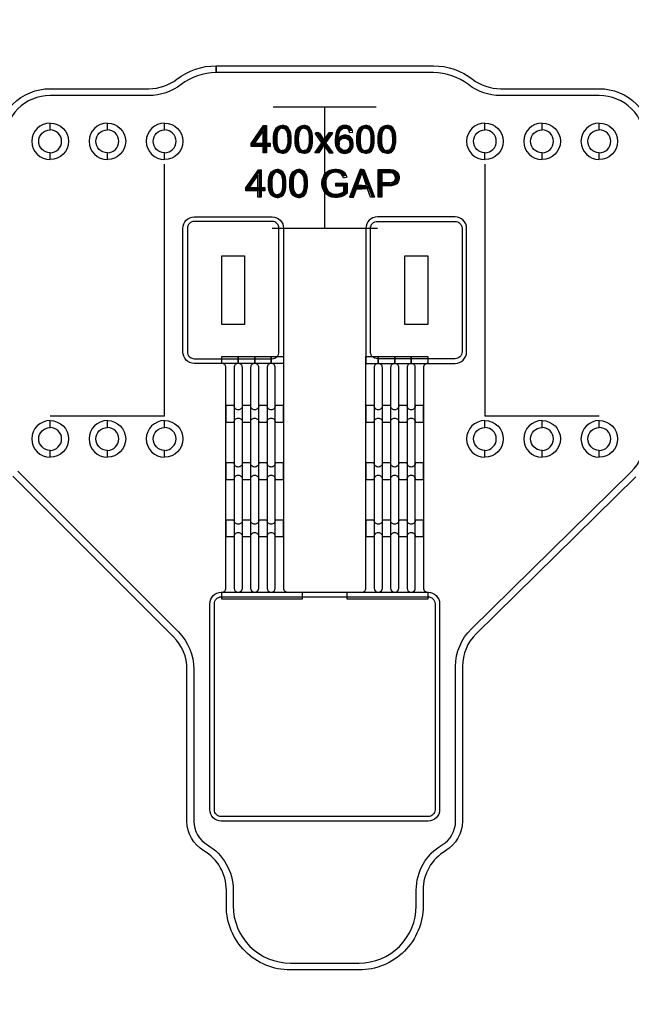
# Model space of a CAD drawing. Extents: x -63500 to 63500, y -63500 to 63500.
# Tile 26 of 256: x -23284 to -20611, y -32822 to -28521. Entities that reach past the tile are written whole.
import ezdxf

# ---------------------------------------------------------------- set-up
doc = ezdxf.new("R2010")
doc.units = 13
doc.header["$MEASUREMENT"] = 0
for name, color, linetype in [('1_Metal', 2, 'Continuous'), ('2_Electrodes', 5, 'Continuous'), ('3_Outline', 4, 'Continuous')]:
    doc.layers.add(name, color=color, linetype=linetype)
doc.styles.get("Standard").update_dxf_attribs({"font": 'arial.ttf'})

msp = doc.modelspace()

# ---------------------------------------------------------------- linework, layer by layer
for p, q in [((-22176, -28901.9), (-21726, -28901.9)), ((-21951, -29431.9), (-21951, -28901.9)), ((-22651, -30251.9), (-22651, -29151.9)), ((-21251, -29151.9), (-21251, -30251.9)), ((-22181, -29431.9), (-21721, -29431.9)), ((-22901, -30251.9), (-23151, -30251.9)), ((-22651, -30251.9), (-22901, -30251.9)), ((-21001, -30251.9), (-21251, -30251.9)), ((-20751, -30251.9), (-21001, -30251.9))]:
    msp.add_line(p, q)
for points in [[(-22401, -29851.9), (-22401, -29551.9), (-22301, -29551.9), (-22301, -29851.9)], [(-21601, -29851.9), (-21601, -29551.9), (-21501, -29551.9), (-21501, -29851.9)]]:
    msp.add_lwpolyline(points, close=True)
for radius in [50000, 47500, 45000]:
    msp.add_circle((0, 0), radius)
at = {"layer": '1_Metal'}
msp.add_line((-22131, -30021.9), (-22131, -30021.9), dxfattribs=at)
for points in [[(-50000, 0, 1), (50000, 0), (51000, 0, -1), (-51000, 0)], [(-22571, -29431.9, -0.414214), (-22521, -29381.9), (-22181, -29381.9, -0.414214), (-22131, -29431.9), (-22131, -30021.9), (-22521, -30021.9, -0.414214), (-22571, -29971.9)], [(-21331, -29431.9, 0.414214), (-21381, -29381.9), (-21721, -29381.9, 0.414214), (-21771, -29431.9), (-21771, -30021.9), (-21381, -30021.9, 0.414214), (-21331, -29971.9)], [(-22401, -31021.9), (-22401, -31021.9, 0.414214), (-22383, -31003.9), (-22383, -30039.9, 0.414214), (-22401, -30021.9), (-22401, -29991.9), (-22329, -29991.9), (-22329, -30021.9), (-22329, -30021.9, 0.414214), (-22347, -30039.9), (-22347, -31003.9, 1), (-22311, -31003.9), (-22311, -30039.9, 0.414214), (-22329, -30021.9), (-22329, -29991.9), (-22257, -29991.9), (-22257, -30021.9), (-22257, -30021.9, 0.414214), (-22275, -30039.9), (-22275, -31003.9, 1), (-22239, -31003.9), (-22239, -30039.9, 0.414214), (-22257, -30021.9), (-22257, -29991.9), (-22185, -29991.9), (-22185, -30021.9), (-22185, -30021.9, 0.414214), (-22203, -30039.9), (-22203, -31003.9, 1), (-22167, -31003.9), (-22167, -30039.9, 0.414214), (-22185, -30021.9), (-22185, -29991.9), (-22131, -29991.9), (-22131, -31003.9, 0.414214), (-22113, -31021.9), (-22049, -31021.9), (-22049, -31051.9), (-22401, -31051.9)], [(-21853, -31021.9), (-21789, -31021.9, 0.414214), (-21771, -31003.9), (-21771, -29991.9), (-21717, -29991.9), (-21717, -30021.9, 0.414214), (-21735, -30039.9), (-21735, -31003.9, 1), (-21699, -31003.9), (-21699, -30039.9, 0.414214), (-21717, -30021.9), (-21717, -30021.9), (-21717, -29991.9), (-21645, -29991.9), (-21645, -30021.9, 0.414214), (-21663, -30039.9), (-21663, -31003.9, 1), (-21627, -31003.9), (-21627, -30039.9, 0.414214), (-21645, -30021.9), (-21645, -30021.9), (-21645, -29991.9), (-21573, -29991.9), (-21573, -30021.9, 0.414214), (-21591, -30039.9), (-21591, -31003.9, 1), (-21555, -31003.9), (-21555, -30039.9, 0.414214), (-21573, -30021.9), (-21573, -30021.9), (-21573, -29991.9), (-21501, -29991.9), (-21501, -30021.9, 0.414214), (-21519, -30039.9), (-21519, -31003.9, 0.414214), (-21501, -31021.9), (-21501, -31051.9), (-21853, -31051.9)], [(-22347, -30206.7), (-22383, -30206.7), (-22383, -30278.7), (-22347, -30278.7, -0.414214), (-22329, -30260.7), (-22329, -30260.7, -0.414214), (-22311, -30278.7), (-22275, -30278.7, -0.414214), (-22257, -30260.7), (-22257, -30260.7, -0.414214), (-22239, -30278.7), (-22203, -30278.7, -0.414214), (-22185, -30260.7), (-22185, -30260.7, -0.414214), (-22167, -30278.7), (-22131, -30278.7), (-22131, -30206.7), (-22167, -30206.7, -0.414214), (-22185, -30224.7), (-22185, -30224.7, -0.414214), (-22203, -30206.7), (-22239, -30206.7, -0.414214), (-22257, -30224.7), (-22257, -30224.7, -0.414214), (-22275, -30206.7), (-22311, -30206.7, -0.414214), (-22329, -30224.7), (-22329, -30224.7, -0.414214)], [(-21735, -30206.7), (-21771, -30206.7), (-21771, -30278.7), (-21735, -30278.7, -0.414214), (-21717, -30260.7), (-21717, -30260.7, -0.414214), (-21699, -30278.7), (-21663, -30278.7, -0.414214), (-21645, -30260.7), (-21645, -30260.7, -0.414214), (-21627, -30278.7), (-21591, -30278.7, -0.414214), (-21573, -30260.7), (-21573, -30260.7, -0.414214), (-21555, -30278.7), (-21519, -30278.7), (-21519, -30206.7), (-21555, -30206.7, -0.414214), (-21573, -30224.7), (-21573, -30224.7, -0.414214), (-21591, -30206.7), (-21627, -30206.7, -0.414214), (-21645, -30224.7), (-21645, -30224.7, -0.414214), (-21663, -30206.7), (-21699, -30206.7, -0.414214), (-21717, -30224.7), (-21717, -30224.7, -0.414214)], [(-22347, -30456.7), (-22383, -30456.7), (-22383, -30528.7), (-22347, -30528.7, -0.414214), (-22329, -30510.7), (-22329, -30510.7, -0.414214), (-22311, -30528.7), (-22275, -30528.7, -0.414214), (-22257, -30510.7), (-22257, -30510.7, -0.414214), (-22239, -30528.7), (-22203, -30528.7, -0.414214), (-22185, -30510.7), (-22185, -30510.7, -0.414214), (-22167, -30528.7), (-22131, -30528.7), (-22131, -30456.7), (-22167, -30456.7, -0.414214), (-22185, -30474.7), (-22185, -30474.7, -0.414214), (-22203, -30456.7), (-22239, -30456.7, -0.414214), (-22257, -30474.7), (-22257, -30474.7, -0.414214), (-22275, -30456.7), (-22311, -30456.7, -0.414214), (-22329, -30474.7), (-22329, -30474.7, -0.414214)], [(-21735, -30456.7), (-21771, -30456.7), (-21771, -30528.7), (-21735, -30528.7, -0.414214), (-21717, -30510.7), (-21717, -30510.7, -0.414214), (-21699, -30528.7), (-21663, -30528.7, -0.414214), (-21645, -30510.7), (-21645, -30510.7, -0.414214), (-21627, -30528.7), (-21591, -30528.7, -0.414214), (-21573, -30510.7), (-21573, -30510.7, -0.414214), (-21555, -30528.7), (-21519, -30528.7), (-21519, -30456.7), (-21555, -30456.7, -0.414214), (-21573, -30474.7), (-21573, -30474.7, -0.414214), (-21591, -30456.7), (-21627, -30456.7, -0.414214), (-21645, -30474.7), (-21645, -30474.7, -0.414214), (-21663, -30456.7), (-21699, -30456.7, -0.414214), (-21717, -30474.7), (-21717, -30474.7, -0.414214)], [(-22347, -30706.7), (-22383, -30706.7), (-22383, -30778.7), (-22347, -30778.7, -0.414214), (-22329, -30760.7), (-22329, -30760.7, -0.414214), (-22311, -30778.7), (-22275, -30778.7, -0.414214), (-22257, -30760.7), (-22257, -30760.7, -0.414214), (-22239, -30778.7), (-22203, -30778.7, -0.414214), (-22185, -30760.7), (-22185, -30760.7, -0.414214), (-22167, -30778.7), (-22131, -30778.7), (-22131, -30706.7), (-22167, -30706.7, -0.414214), (-22185, -30724.7), (-22185, -30724.7, -0.414214), (-22203, -30706.7), (-22239, -30706.7, -0.414214), (-22257, -30724.7), (-22257, -30724.7, -0.414214), (-22275, -30706.7), (-22311, -30706.7, -0.414214), (-22329, -30724.7), (-22329, -30724.7, -0.414214)], [(-21735, -30706.7), (-21771, -30706.7), (-21771, -30778.7), (-21735, -30778.7, -0.414214), (-21717, -30760.7), (-21717, -30760.7, -0.414214), (-21699, -30778.7), (-21663, -30778.7, -0.414214), (-21645, -30760.7), (-21645, -30760.7, -0.414214), (-21627, -30778.7), (-21591, -30778.7, -0.414214), (-21573, -30760.7), (-21573, -30760.7, -0.414214), (-21555, -30778.7), (-21519, -30778.7), (-21519, -30706.7), (-21555, -30706.7, -0.414214), (-21573, -30724.7), (-21573, -30724.7, -0.414214), (-21591, -30706.7), (-21627, -30706.7, -0.414214), (-21645, -30724.7), (-21645, -30724.7, -0.414214), (-21663, -30706.7), (-21699, -30706.7, -0.414214), (-21717, -30724.7), (-21717, -30724.7, -0.414214)], [(-21499, -31021.9, -0.414214), (-21449, -31071.9), (-21449, -31971.9, -0.414214), (-21499, -32021.9), (-22403, -32021.9, -0.414214), (-22453, -31971.9), (-22453, -31071.9, -0.414214), (-22403, -31021.9), (-21499, -31021.9)]]:
    msp.add_lwpolyline(points, format="xyb", close=True, dxfattribs=at)
for points in [[(-22206.2, -29102.5), (-22220.7, -29102.5), (-22220.7, -29006.4), (-22258.3, -29060.2), (-22220.7, -29060.2), (-22220.7, -29074.2), (-22273.1, -29074.2), (-22273.1, -29060.8), (-22218.1, -28982.6), (-22206.2, -28982.6), (-22206.2, -29060.2), (-22190.1, -29060.2), (-22190.1, -29074.2), (-22206.2, -29074.2)], [(-22136.4, -29104.2), (-22142.6, -29104.2), (-22154.5, -29100.4), (-22162.3, -29093.4), (-22168.7, -29083.6), (-22172.9, -29070.6), (-22174.8, -29057.1), (-22174.8, -29032.4), (-22173.2, -29017.3), (-22169, -29004.4), (-22161.6, -28992.9), (-22152.7, -28986), (-22142.7, -28982.5), (-22136.4, -28982.4), (-22136.4, -28994.4), (-22142.5, -28995.3), (-22149.3, -28999.2), (-22155.3, -29007.7), (-22158.4, -29019.1), (-22159.7, -29029), (-22160.3, -29038.7), (-22160.3, -29048.3), (-22159.8, -29057.2), (-22158.9, -29066), (-22156.8, -29075.6), (-22153.3, -29083.1), (-22147.8, -29088.8), (-22141.9, -29091.7), (-22136.4, -29092.6)], [(-22136.4, -29104.2), (-22130.2, -29104.2), (-22118.3, -29100.4), (-22110.5, -29093.4), (-22104, -29083.6), (-22099.8, -29070.6), (-22097.9, -29057.1), (-22097.9, -29032.4), (-22099.6, -29017.3), (-22103.8, -29004.4), (-22111.1, -28992.9), (-22120, -28986), (-22130, -28982.5), (-22136.4, -28982.4), (-22136.4, -28994.4), (-22130.3, -28995.3), (-22123.4, -28999.2), (-22117.4, -29007.7), (-22114.3, -29019.1), (-22113, -29029), (-22112.4, -29038.7), (-22112.4, -29048.3), (-22112.9, -29057.2), (-22113.9, -29066), (-22115.9, -29075.6), (-22119.5, -29083.1), (-22125, -29088.8), (-22130.8, -29091.7), (-22136.4, -29092.6)], [(-22042.5, -29104.2), (-22048.7, -29104.2), (-22060.6, -29100.4), (-22068.4, -29093.4), (-22074.9, -29083.6), (-22079.1, -29070.6), (-22080.9, -29057.1), (-22080.9, -29032.4), (-22079.3, -29017.3), (-22075.1, -29004.4), (-22067.8, -28992.9), (-22058.9, -28986), (-22048.8, -28982.5), (-22042.5, -28982.4), (-22042.5, -28994.4), (-22048.6, -28995.3), (-22055.5, -28999.2), (-22061.5, -29007.7), (-22064.6, -29019.1), (-22065.9, -29029), (-22066.5, -29038.7), (-22066.5, -29048.3), (-22066, -29057.2), (-22065, -29066), (-22063, -29075.6), (-22059.4, -29083.1), (-22053.9, -29088.8), (-22048.1, -29091.7), (-22042.5, -29092.6)], [(-22042.5, -29104.2), (-22036.3, -29104.2), (-22024.4, -29100.4), (-22016.6, -29093.4), (-22010.2, -29083.6), (-22006, -29070.6), (-22004.1, -29057.1), (-22004.1, -29032.4), (-22005.7, -29017.3), (-22009.9, -29004.4), (-22017.2, -28992.9), (-22026.2, -28986), (-22036.2, -28982.5), (-22042.5, -28982.4), (-22042.5, -28994.4), (-22036.4, -28995.3), (-22029.5, -28999.2), (-22023.6, -29007.7), (-22020.4, -29019.1), (-22019.1, -29029), (-22018.5, -29038.7), (-22018.5, -29048.3), (-22019, -29057.2), (-22020, -29066), (-22022.1, -29075.6), (-22025.6, -29083.1), (-22031.1, -29088.8), (-22036.9, -29091.7), (-22042.5, -29092.6)], [(-21842.6, -29013), (-21828, -29011.5), (-21830.9, -28999.9), (-21837.8, -28991), (-21845.4, -28985.4), (-21854.4, -28982.5), (-21861.1, -28982.1), (-21866.7, -28982.3), (-21874, -28983.5), (-21882.5, -28987.1), (-21889.4, -28992.6), (-21896.3, -29001.5), (-21900, -29010), (-21902.9, -29020.5), (-21904.6, -29031.1), (-21905.3, -29046.2), (-21904.9, -29057.6), (-21903.5, -29068.5), (-21901.1, -29077.5), (-21897.2, -29085.9), (-21892.1, -29092.6), (-21886.4, -29097.5), (-21878.1, -29102), (-21870, -29104.1), (-21863.7, -29104.5), (-21857.7, -29104.1), (-21850.6, -29102.4), (-21844, -29099.3), (-21838.4, -29094.9), (-21833.5, -29089.1), (-21829.8, -29082.2), (-21827.3, -29074.9), (-21826.1, -29066.8), (-21826.1, -29059.6), (-21827.5, -29051.1), (-21830, -29044.6), (-21833.9, -29038.3), (-21838.9, -29033.1), (-21845.6, -29028.4), (-21852, -29025.9), (-21856.9, -29024.9), (-21861.4, -29024.7), (-21864.5, -29024.8), (-21868.2, -29025.3), (-21871.7, -29026.2), (-21876.7, -29028.2), (-21882, -29031.4), (-21885.4, -29034.4), (-21888.9, -29038.2), (-21890.6, -29040.5), (-21888.2, -29066.1), (-21888.2, -29061.1), (-21887.7, -29057.3), (-21886.5, -29053.1), (-21883.5, -29047.5), (-21879.5, -29043.1), (-21874.3, -29039.7), (-21867.5, -29037.8), (-21862.1, -29037.8), (-21855.3, -29039.3), (-21848.9, -29043.7), (-21844.7, -29049), (-21842.1, -29055.5), (-21841.2, -29062.7), (-21841.2, -29068), (-21842.7, -29075.5), (-21845.2, -29081.3), (-21849.4, -29086.9), (-21854.7, -29090.2), (-21860.1, -29092), (-21863.9, -29092.4), (-21869.2, -29091.7), (-21874.4, -29089.7), (-21880.3, -29085.4), (-21884.5, -29079.4), (-21887.3, -29072), (-21888.2, -29066.1), (-21890.6, -29040.5), (-21890.6, -29035.3), (-21890, -29029.4), (-21888.8, -29020.8), (-21886.3, -29012.7), (-21882.8, -29005.9), (-21878.2, -29000.4), (-21873.8, -28997), (-21869, -28994.8), (-21863.5, -28994.2), (-21858.9, -28994.6), (-21853.4, -28996.5), (-21848.7, -29000.1), (-21845.2, -29005.4), (-21842.6, -29013)], [(-21772.8, -29104.2), (-21779, -29104.2), (-21790.9, -29100.4), (-21798.7, -29093.4), (-21805.2, -29083.6), (-21809.4, -29070.6), (-21811.3, -29057.1), (-21811.3, -29032.4), (-21809.6, -29017.3), (-21805.4, -29004.4), (-21798.1, -28992.9), (-21789.2, -28986), (-21779.2, -28982.5), (-21772.8, -28982.4), (-21772.8, -28994.4), (-21778.9, -28995.3), (-21785.8, -28999.2), (-21791.8, -29007.7), (-21794.9, -29019.1), (-21796.2, -29029), (-21796.8, -29038.7), (-21796.8, -29048.3), (-21796.3, -29057.2), (-21795.3, -29066), (-21793.3, -29075.6), (-21789.7, -29083.1), (-21784.2, -29088.8), (-21778.4, -29091.7), (-21772.8, -29092.6)], [(-21772.8, -29104.2), (-21766.6, -29104.2), (-21754.8, -29100.4), (-21746.9, -29093.4), (-21740.5, -29083.6), (-21736.3, -29070.6), (-21734.4, -29057.1), (-21734.4, -29032.4), (-21736, -29017.3), (-21740.3, -29004.4), (-21747.6, -28992.9), (-21756.5, -28986), (-21766.5, -28982.5), (-21772.8, -28982.4), (-21772.8, -28994.4), (-21766.7, -28995.3), (-21759.9, -28999.2), (-21753.9, -29007.7), (-21750.8, -29019.1), (-21749.5, -29029), (-21748.9, -29038.7), (-21748.9, -29048.3), (-21749.4, -29057.2), (-21750.3, -29066), (-21752.4, -29075.6), (-21755.9, -29083.1), (-21761.4, -29088.8), (-21767.3, -29091.7), (-21772.8, -29092.6)], [(-21679, -29104.2), (-21685.2, -29104.2), (-21697.1, -29100.4), (-21704.9, -29093.4), (-21711.3, -29083.6), (-21715.6, -29070.6), (-21717.4, -29057.1), (-21717.4, -29032.4), (-21715.8, -29017.3), (-21711.6, -29004.4), (-21704.3, -28992.9), (-21695.4, -28986), (-21685.3, -28982.5), (-21679, -28982.4), (-21679, -28994.4), (-21685.1, -28995.3), (-21692, -28999.2), (-21697.9, -29007.7), (-21701.1, -29019.1), (-21702.4, -29029), (-21703, -29038.7), (-21703, -29048.3), (-21702.5, -29057.2), (-21701.5, -29066), (-21699.5, -29075.6), (-21695.9, -29083.1), (-21690.4, -29088.8), (-21684.6, -29091.7), (-21679, -29092.6)], [(-21679, -29104.2), (-21672.8, -29104.2), (-21660.9, -29100.4), (-21653.1, -29093.4), (-21646.7, -29083.6), (-21642.4, -29070.6), (-21640.6, -29057.1), (-21640.6, -29032.4), (-21642.2, -29017.3), (-21646.4, -29004.4), (-21653.7, -28992.9), (-21662.6, -28986), (-21672.7, -28982.5), (-21679, -28982.4), (-21679, -28994.4), (-21672.9, -28995.3), (-21666, -28999.2), (-21660.1, -29007.7), (-21656.9, -29019.1), (-21655.6, -29029), (-21655, -29038.7), (-21655, -29048.3), (-21655.5, -29057.2), (-21656.5, -29066), (-21658.5, -29075.6), (-21662.1, -29083.1), (-21667.6, -29088.8), (-21673.4, -29091.7), (-21679, -29092.6)], [(-21992.5, -29015.8), (-21974.5, -29015.8), (-21954.4, -29045.9), (-21954.4, -29069.3), (-21976.9, -29102.7), (-21994.7, -29102.7), (-21963, -29057.8), (-21992.5, -29015.8)], [(-21916.2, -29015.8), (-21934.2, -29015.8), (-21954.4, -29045.9), (-21954.4, -29069.3), (-21931.8, -29102.7), (-21914, -29102.7), (-21945.7, -29057.8), (-21916.2, -29015.8)], [(-22228.6, -29296.2), (-22243.1, -29296.2), (-22243.1, -29200.1), (-22280.7, -29253.9), (-22243.1, -29253.9), (-22243.1, -29267.9), (-22295.4, -29267.9), (-22295.4, -29254.5), (-22240.4, -29176.3), (-22228.6, -29176.3), (-22228.6, -29253.9), (-22212.4, -29253.9), (-22212.4, -29267.9), (-22228.6, -29267.9)], [(-22158.9, -29297.2), (-22165.1, -29297.2), (-22177, -29293.3), (-22184.8, -29286.4), (-22191.2, -29276.6), (-22195.4, -29263.6), (-22197.3, -29250), (-22197.3, -29225.4), (-22195.7, -29210.3), (-22191.5, -29197.4), (-22184.2, -29185.8), (-22175.2, -29178.9), (-22165.2, -29175.4), (-22158.9, -29175.3), (-22158.9, -29187.3), (-22165, -29188.3), (-22171.9, -29192.1), (-22177.8, -29200.6), (-22181, -29212), (-22182.3, -29221.9), (-22182.8, -29231.7), (-22182.8, -29241.2), (-22182.4, -29250.2), (-22181.4, -29259), (-22179.3, -29268.5), (-22175.8, -29276), (-22170.3, -29281.7), (-22164.5, -29284.7), (-22158.9, -29285.6)], [(-22158.9, -29297.2), (-22152.7, -29297.2), (-22140.8, -29293.3), (-22133, -29286.4), (-22126.5, -29276.6), (-22122.3, -29263.6), (-22120.5, -29250), (-22120.5, -29225.4), (-22122.1, -29210.3), (-22126.3, -29197.4), (-22133.6, -29185.8), (-22142.5, -29178.9), (-22152.6, -29175.4), (-22158.9, -29175.3), (-22158.9, -29187.3), (-22152.8, -29188.3), (-22145.9, -29192.1), (-22139.9, -29200.6), (-22136.8, -29212), (-22135.5, -29221.9), (-22134.9, -29231.7), (-22134.9, -29241.2), (-22135.4, -29250.2), (-22136.4, -29259), (-22138.4, -29268.5), (-22142, -29276), (-22147.5, -29281.7), (-22153.3, -29284.7), (-22158.9, -29285.6)], [(-22065, -29297.2), (-22071.2, -29297.2), (-22083.1, -29293.3), (-22090.9, -29286.4), (-22097.4, -29276.6), (-22101.6, -29263.6), (-22103.4, -29250), (-22103.4, -29225.4), (-22101.8, -29210.3), (-22097.6, -29197.4), (-22090.3, -29185.8), (-22081.4, -29178.9), (-22071.4, -29175.4), (-22065, -29175.3), (-22065, -29187.3), (-22071.1, -29188.3), (-22078, -29192.1), (-22084, -29200.6), (-22087.1, -29212), (-22088.4, -29221.9), (-22089, -29231.7), (-22089, -29241.2), (-22088.5, -29250.2), (-22087.5, -29259), (-22085.5, -29268.5), (-22081.9, -29276), (-22076.4, -29281.7), (-22070.6, -29284.7), (-22065, -29285.6)], [(-22065, -29297.2), (-22058.8, -29297.2), (-22046.9, -29293.3), (-22039.1, -29286.4), (-22032.7, -29276.6), (-22028.5, -29263.6), (-22026.6, -29250), (-22026.6, -29225.4), (-22028.2, -29210.3), (-22032.4, -29197.4), (-22039.8, -29185.8), (-22048.7, -29178.9), (-22058.7, -29175.4), (-22065, -29175.3), (-22065, -29187.3), (-22058.9, -29188.3), (-22052.1, -29192.1), (-22046.1, -29200.6), (-22043, -29212), (-22041.6, -29221.9), (-22041.1, -29231.7), (-22041.1, -29241.2), (-22041.6, -29250.2), (-22042.5, -29259), (-22044.6, -29268.5), (-22048.1, -29276), (-22053.6, -29281.7), (-22059.5, -29284.7), (-22065, -29285.6)], [(-21903, -29248.3), (-21903, -29234.3), (-21852.3, -29234.3), (-21852.3, -29278.7), (-21865.5, -29287.9), (-21879.5, -29293.8), (-21893.2, -29297.2), (-21907.8, -29297.2), (-21920, -29295.2), (-21932.3, -29291), (-21947.2, -29280), (-21955.6, -29268.7), (-21961, -29254.4), (-21963, -29239.9), (-21963, -29232.9), (-21961.6, -29220.6), (-21958.4, -29209.3), (-21952.8, -29197.9), (-21944.5, -29187.8), (-21937, -29182.1), (-21928.4, -29177.9), (-21917.5, -29174.7), (-21906.2, -29173.4), (-21899.5, -29173.4), (-21889.3, -29174.4), (-21879.1, -29177.9), (-21871.8, -29181.7), (-21865.1, -29187), (-21858.8, -29196.2), (-21853.9, -29209.2), (-21868.3, -29213.1), (-21871.8, -29203.5), (-21877.5, -29195.6), (-21885.3, -29190.6), (-21893.9, -29187.9), (-21903, -29187), (-21911.4, -29187.7), (-21920.2, -29189.7), (-21927.9, -29193.5), (-21934.5, -29198.8), (-21938.8, -29204.4), (-21943.1, -29212.9), (-21945.8, -29222.9), (-21946.8, -29231.2), (-21946.8, -29239.2), (-21945.4, -29250.2), (-21942.4, -29259.7), (-21936.4, -29269.4), (-21928.8, -29275.9), (-21920, -29280.4), (-21911.2, -29282.5), (-21903.6, -29283.2), (-21900.9, -29283.2), (-21893.6, -29282.4), (-21885, -29280.2), (-21876.1, -29276.2), (-21867.8, -29270.8), (-21867.8, -29248.3), (-21903, -29248.3)], [(-21787.9, -29188.3), (-21787.9, -29175.7), (-21796, -29175.7), (-21842.1, -29296.3), (-21825.2, -29296.3), (-21811.7, -29259), (-21787.9, -29259), (-21787.9, -29245.5), (-21807.3, -29245.5), (-21787.9, -29188.3)], [(-21787.9, -29188.3), (-21787.9, -29175.7), (-21779.8, -29175.7), (-21733.7, -29296.3), (-21750.6, -29296.3), (-21764.1, -29259), (-21787.9, -29259), (-21787.9, -29245.5), (-21768.5, -29245.5), (-21787.9, -29188.3)], [(-21716.8, -29295.8), (-21716.8, -29175.3), (-21664, -29175.3), (-21652.5, -29176.8), (-21644.2, -29179.1), (-21636.7, -29183.7), (-21630.2, -29191.6), (-21626.8, -29199.4), (-21625.3, -29207.2), (-21625.3, -29212.1), (-21626.6, -29221), (-21629.8, -29228.9), (-21636, -29236.9), (-21644, -29242.4), (-21653.9, -29245.3), (-21665.6, -29246.7), (-21700.8, -29246.7), (-21700.8, -29232.5), (-21666.3, -29232.5), (-21656.5, -29230.8), (-21649.1, -29227.5), (-21644.7, -29222.7), (-21642.2, -29216.2), (-21641.8, -29210.6), (-21642.4, -29205), (-21645.5, -29197.9), (-21650.3, -29193.2), (-21655.4, -29190.8), (-21661.8, -29189.9), (-21700.8, -29189.9), (-21700.8, -29295.8), (-21716.8, -29295.8)]]:
    msp.add_lwpolyline(points, close=True, dxfattribs=at)
at = {"layer": '2_Electrodes'}
for points in [[(47500, 0, -1), (-47500, 0), (-51000, 0, 1), (51000, 0)], [(-23381, -29251.9), (-23381, -29051.9, -0.414214), (-23151, -28821.9), (-22719.2, -28821.9, 0.165811), (-22597.1, -28780.3, -0.165811), (-22426, -28721.9), (-22426, -28751.9, 0.165811), (-22578.7, -28804, -0.165811), (-22719.2, -28851.9), (-23151, -28851.9, 0.414214), (-23351, -29051.9), (-23351, -29251.9)], [(-20551, -29251.9), (-20551, -29051.9, 0.414214), (-20751, -28851.9), (-21182.7, -28851.9, -0.165811), (-21323.3, -28804, 0.165811), (-21476, -28751.9), (-22426, -28751.9), (-22426, -28721.9), (-21476, -28721.9, -0.165811), (-21304.9, -28780.3, 0.165811), (-21182.7, -28821.9), (-20751, -28821.9, -0.414214), (-20521, -29051.9), (-20521, -29251.9)], [(-23151, -28971.9, 1), (-23151, -29131.9), (-23151, -29101.9, -1), (-23151, -29001.9)], [(-23151, -28971.9, -1), (-23151, -29131.9), (-23151, -29101.9, 1), (-23151, -29001.9)], [(-22901, -28971.9, 1), (-22901, -29131.9), (-22901, -29101.9, -1), (-22901, -29001.9)], [(-22901, -28971.9, -1), (-22901, -29131.9), (-22901, -29101.9, 1), (-22901, -29001.9)], [(-22651, -28971.9, 1), (-22651, -29131.9), (-22651, -29101.9, -1), (-22651, -29001.9)], [(-22651, -28971.9, -1), (-22651, -29131.9), (-22651, -29101.9, 1), (-22651, -29001.9)], [(-21251, -28971.9, 1), (-21251, -29131.9), (-21251, -29101.9, -1), (-21251, -29001.9)], [(-21251, -28971.9, -1), (-21251, -29131.9), (-21251, -29101.9, 1), (-21251, -29001.9)], [(-21001, -28971.9, 1), (-21001, -29131.9), (-21001, -29101.9, -1), (-21001, -29001.9)], [(-21001, -28971.9, -1), (-21001, -29131.9), (-21001, -29101.9, 1), (-21001, -29001.9)], [(-20751, -28971.9, 1), (-20751, -29131.9), (-20751, -29101.9, -1), (-20751, -29001.9)], [(-20751, -28971.9, -1), (-20751, -29131.9), (-20751, -29101.9, 1), (-20751, -29001.9)], [(-22521, -30001.9), (-22181, -30001.9, 0.414214), (-22151, -29971.9), (-22151, -29431.9, 0.414214), (-22181, -29401.9), (-22521, -29401.9, 0.414214), (-22551, -29431.9), (-22551, -29971.9, 0.414214)], [(-21381, -30001.9), (-21721, -30001.9, -0.414214), (-21751, -29971.9), (-21751, -29431.9, -0.414214), (-21721, -29401.9), (-21381, -29401.9, -0.414214), (-21351, -29431.9), (-21351, -29971.9, -0.414214)], [(-23151, -30271.9, 1), (-23151, -30431.9), (-23151, -30401.9, -1), (-23151, -30301.9)], [(-23151, -30271.9, -1), (-23151, -30431.9), (-23151, -30401.9, 1), (-23151, -30301.9)], [(-22901, -30271.9, 1), (-22901, -30431.9), (-22901, -30401.9, -1), (-22901, -30301.9)], [(-22901, -30271.9, -1), (-22901, -30431.9), (-22901, -30401.9, 1), (-22901, -30301.9)], [(-22651, -30271.9, 1), (-22651, -30431.9), (-22651, -30401.9, -1), (-22651, -30301.9)], [(-22651, -30271.9, -1), (-22651, -30431.9), (-22651, -30401.9, 1), (-22651, -30301.9)], [(-21251, -30271.9, 1), (-21251, -30431.9), (-21251, -30401.9, -1), (-21251, -30301.9)], [(-21251, -30271.9, -1), (-21251, -30431.9), (-21251, -30401.9, 1), (-21251, -30301.9)], [(-21001, -30271.9, 1), (-21001, -30431.9), (-21001, -30401.9, -1), (-21001, -30301.9)], [(-21001, -30271.9, -1), (-21001, -30431.9), (-21001, -30401.9, 1), (-21001, -30301.9)], [(-20751, -30271.9, 1), (-20751, -30431.9), (-20751, -30401.9, -1), (-20751, -30301.9)], [(-20751, -30271.9, -1), (-20751, -30431.9), (-20751, -30401.9, 1), (-20751, -30301.9)], [(-21499, -31041.9, -0.414214), (-21469, -31071.9), (-21469, -31971.9, -0.414214), (-21499, -32001.9), (-22403, -32001.9, -0.414214), (-22433, -31971.9), (-22433, -31071.9, -0.414214), (-22403, -31041.9), (-21499, -31041.9)]]:
    msp.add_lwpolyline(points, format="xyb", close=True, dxfattribs=at)
for points in [[(-23292.4, -30493.4), (-22590.4, -31195.4, -0.198912), (-22523, -31358.1), (-22523, -32021.9, 0.265291), (-22464, -32125.3, -0.265291), (-22351, -32323.3), (-22351, -32391.9, 0.414214), (-22101, -32641.9), (-21801, -32641.9, 0.414214), (-21551, -32391.9), (-21551, -32323.3, -0.265291), (-21438, -32125.3, 0.265291), (-21379, -32021.9), (-21379, -31345.9, -0.201193), (-21310.2, -31181.8), (-20612.1, -30495.8, 0.203475), (-20551, -30351.9)], [(-20591.2, -30517.4), (-21289.2, -31203.2, 0.201193), (-21349, -31345.9), (-21349, -32021.9, -0.265291), (-21422.7, -32151.1, 0.265291), (-21521, -32323.3), (-21521, -32391.9, -0.414214), (-21801, -32671.9), (-22101, -32671.9, -0.414214), (-22381, -32391.9), (-22381, -32323.3, 0.265291), (-22479.3, -32151.1, -0.265291), (-22553, -32021.9), (-22553, -31358.1, 0.198912), (-22611.6, -31216.6), (-23313.6, -30514.6, -0.198912)]]:
    msp.add_lwpolyline(points, format="xyb", dxfattribs=at)
at = {"layer": '3_Outline'}
for points in [[(47500, 0, -1), (-47500, 0), (-51000, 0, 1), (51000, 0)], [(-23381, -29251.9), (-23381, -29051.9, -0.414214), (-23151, -28821.9), (-22719.2, -28821.9, 0.165811), (-22597.1, -28780.3, -0.165811), (-22426, -28721.9), (-22426, -28751.9, 0.165811), (-22578.7, -28804, -0.165811), (-22719.2, -28851.9), (-23151, -28851.9, 0.414214), (-23351, -29051.9), (-23351, -29251.9)], [(-20551, -29251.9), (-20551, -29051.9, 0.414214), (-20751, -28851.9), (-21182.7, -28851.9, -0.165811), (-21323.3, -28804, 0.165811), (-21476, -28751.9), (-22426, -28751.9), (-22426, -28721.9), (-21476, -28721.9, -0.165811), (-21304.9, -28780.3, 0.165811), (-21182.7, -28821.9), (-20751, -28821.9, -0.414214), (-20521, -29051.9), (-20521, -29251.9)], [(-23151, -28971.9, 1), (-23151, -29131.9), (-23151, -29101.9, -1), (-23151, -29001.9)], [(-23151, -28971.9, -1), (-23151, -29131.9), (-23151, -29101.9, 1), (-23151, -29001.9)], [(-22901, -28971.9, 1), (-22901, -29131.9), (-22901, -29101.9, -1), (-22901, -29001.9)], [(-22901, -28971.9, -1), (-22901, -29131.9), (-22901, -29101.9, 1), (-22901, -29001.9)], [(-22651, -28971.9, 1), (-22651, -29131.9), (-22651, -29101.9, -1), (-22651, -29001.9)], [(-22651, -28971.9, -1), (-22651, -29131.9), (-22651, -29101.9, 1), (-22651, -29001.9)], [(-21251, -28971.9, 1), (-21251, -29131.9), (-21251, -29101.9, -1), (-21251, -29001.9)], [(-21251, -28971.9, -1), (-21251, -29131.9), (-21251, -29101.9, 1), (-21251, -29001.9)], [(-21001, -28971.9, 1), (-21001, -29131.9), (-21001, -29101.9, -1), (-21001, -29001.9)], [(-21001, -28971.9, -1), (-21001, -29131.9), (-21001, -29101.9, 1), (-21001, -29001.9)], [(-20751, -28971.9, 1), (-20751, -29131.9), (-20751, -29101.9, -1), (-20751, -29001.9)], [(-20751, -28971.9, -1), (-20751, -29131.9), (-20751, -29101.9, 1), (-20751, -29001.9)], [(-23151, -30271.9, 1), (-23151, -30431.9), (-23151, -30401.9, -1), (-23151, -30301.9)], [(-23151, -30271.9, -1), (-23151, -30431.9), (-23151, -30401.9, 1), (-23151, -30301.9)], [(-22901, -30271.9, 1), (-22901, -30431.9), (-22901, -30401.9, -1), (-22901, -30301.9)], [(-22901, -30271.9, -1), (-22901, -30431.9), (-22901, -30401.9, 1), (-22901, -30301.9)], [(-22651, -30271.9, 1), (-22651, -30431.9), (-22651, -30401.9, -1), (-22651, -30301.9)], [(-22651, -30271.9, -1), (-22651, -30431.9), (-22651, -30401.9, 1), (-22651, -30301.9)], [(-21251, -30271.9, 1), (-21251, -30431.9), (-21251, -30401.9, -1), (-21251, -30301.9)], [(-21251, -30271.9, -1), (-21251, -30431.9), (-21251, -30401.9, 1), (-21251, -30301.9)], [(-21001, -30271.9, 1), (-21001, -30431.9), (-21001, -30401.9, -1), (-21001, -30301.9)], [(-21001, -30271.9, -1), (-21001, -30431.9), (-21001, -30401.9, 1), (-21001, -30301.9)], [(-20751, -30271.9, 1), (-20751, -30431.9), (-20751, -30401.9, -1), (-20751, -30301.9)], [(-20751, -30271.9, -1), (-20751, -30431.9), (-20751, -30401.9, 1), (-20751, -30301.9)]]:
    msp.add_lwpolyline(points, format="xyb", close=True, dxfattribs=at)
for points in [[(-23292.4, -30493.4), (-22590.4, -31195.4, -0.198912), (-22523, -31358.1), (-22523, -32021.9, 0.265291), (-22464, -32125.3, -0.265291), (-22351, -32323.3), (-22351, -32391.9, 0.414214), (-22101, -32641.9), (-21801, -32641.9, 0.414214), (-21551, -32391.9), (-21551, -32323.3, -0.265291), (-21438, -32125.3, 0.265291), (-21379, -32021.9), (-21379, -31345.9, -0.201193), (-21310.2, -31181.8), (-20612.1, -30495.8, 0.203475), (-20551, -30351.9)], [(-20591.2, -30517.4), (-21289.2, -31203.2, 0.201193), (-21349, -31345.9), (-21349, -32021.9, -0.265291), (-21422.7, -32151.1, 0.265291), (-21521, -32323.3), (-21521, -32391.9, -0.414214), (-21801, -32671.9), (-22101, -32671.9, -0.414214), (-22381, -32391.9), (-22381, -32323.3, 0.265291), (-22479.3, -32151.1, -0.265291), (-22553, -32021.9), (-22553, -31358.1, 0.198912), (-22611.6, -31216.6), (-23313.6, -30514.6, -0.198912)]]:
    msp.add_lwpolyline(points, format="xyb", dxfattribs=at)

# ---------------------------------------------------------------- texts
for s, p in [('400x600', (-22275.6, -29102.7)), ('400 GAP', (-22298.4, -29295.5))]:
    msp.add_text(s, height=120).set_placement(p)

doc.saveas('drawing.dxf')
